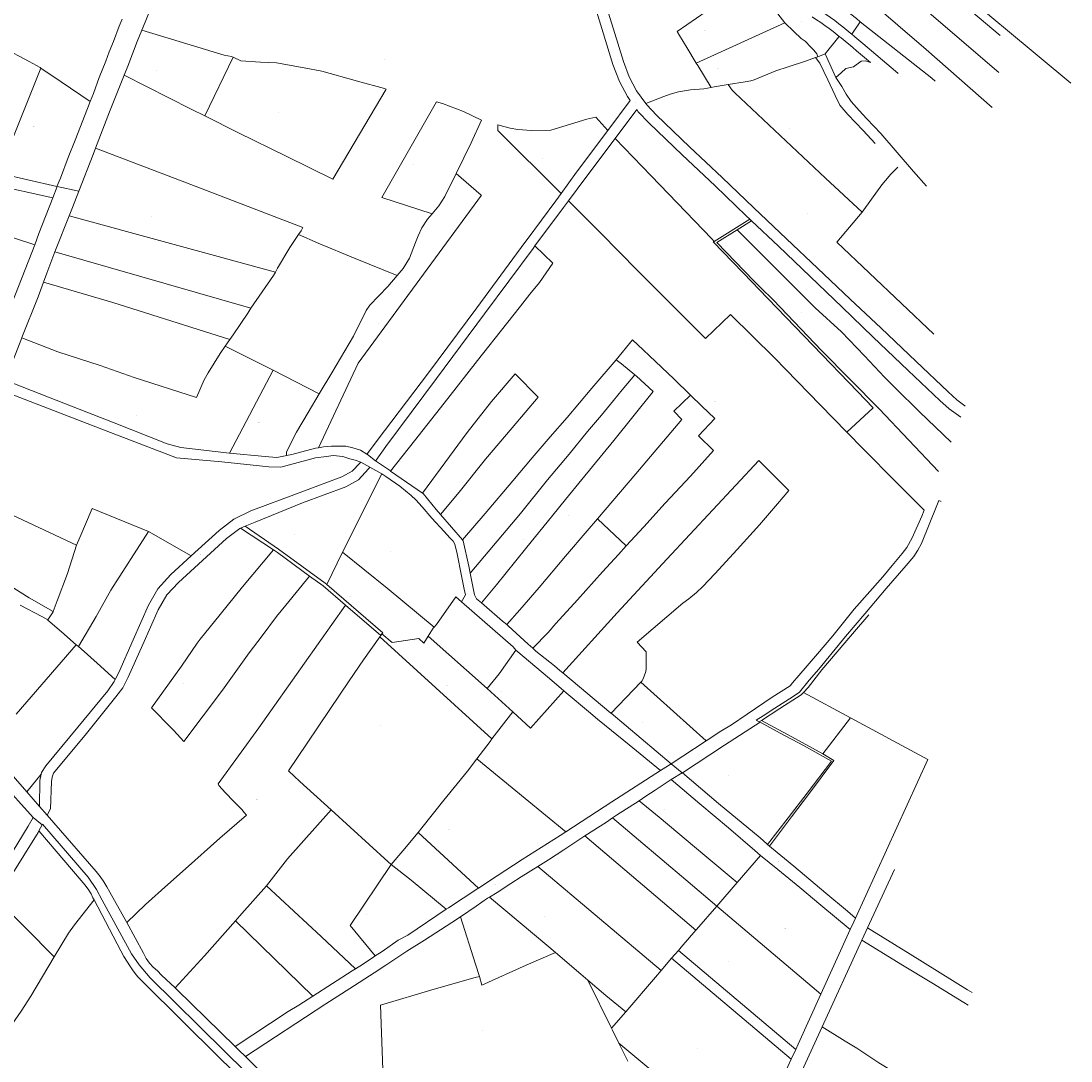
# Model space of a CAD drawing. Header units: metres. Extents: x 157502 to 161309, y 403445 to 406837.
# Tile 12 of 15: x 159970 to 161146, y 404491 to 405656. Entities that reach past the tile are written whole.
import ezdxf
from ezdxf.enums import TextEntityAlignment as Align
from ezdxf.lldxf.tags import DXFTag

# ---------------------------------------------------------------- set-up
doc = ezdxf.new("R2010")
doc.units = ezdxf.units.M
doc.layers.get('0').update_dxf_attribs({"color": 151})
doc.layers.add('B-WE-KG-GRENS_PERCEEL-G', color=150, linetype='KG-PERCEEL-SO', lineweight=18)
doc.layers.add('B-WE-KG-GRENS_PERCEEL-S', color=150, linetype='Continuous', lineweight=25)
doc.styles.add('NLCS-ISO', font='NLCS-ISO.TTF')
doc.styles.get("Standard").update_dxf_attribs({"font": 'iv-font.shx'})
tags = doc.linetypes.add('KG-PERCEEL-SO', pattern='A,5.5,-2,["P",Standard,S=1.8,R=0,X=-0.5,Y=-0.9],-2,5.5,-2,[5,NLCS.SHX,S=0.75,R=0,X=0,Y=0],-2', length=19).pattern_tags.tags
tags[6] = DXFTag(74, 10)

# ---------------------------------------------------------------- blocks, each defined once
blk = doc.blocks.new('SKG-PERCEELNUMMER-SO')
at = {"style": 'NLCS-ISO', "oblique": 10, "flags": 1}
for tag, p in [('GEMEENTECODE', (0, 2.6)), ('PERCEELGROOTTE', (0, -2.4))]:
    blk.add_attdef(tag, text='', height=1.8, dxfattribs=at).set_placement(p, align=Align.MIDDLE_CENTER)
at = {"style": 'NLCS-ISO', "oblique": 10}
blk.add_attdef('SECTIE', text='', height=1.8, dxfattribs=at).set_placement((-0.5, 0), align=Align.MIDDLE_RIGHT)
blk.add_attdef('PERCEELNUMMER', text='', height=1.8, dxfattribs=at).set_placement((0.5, 0), align=Align.MIDDLE_LEFT)

msp = doc.modelspace()

# ---------------------------------------------------------------- linework, layer by layer
at = {"layer": 'B-WE-KG-GRENS_PERCEEL-G', "ltscale": 0.2, "flags": 128}
for points in [[(160723.776, 405945.678), (160726.483, 405941.654), (160727.457, 405940.204), (160727.627, 405939.952), (160729.174, 405938.232), (160729.193, 405938.21), (160736.369, 405930.236), (160737.396, 405929.095), (160755.118, 405915.032), (160770.177, 405902.625), (160780.472, 405893.943), (160780.525, 405893.899), (160833.806, 405848.966), (160833.839, 405848.938), (160925.334, 405771.781), (160925.371, 405771.749), (160947.627, 405752.98), (160949.089, 405751.747), (160949.102, 405751.736), (161043.404, 405672.209), (161048.296, 405668.084), (161062.03, 405656.502), (161062.076, 405656.464), (161072.684, 405647.518), (161146.223, 405586.67)], [(161065.514, 405598.678), (160987.306, 405665.532), (160978.983, 405672.838), (160894.092, 405745.447), (160855.956, 405778.549), (160845.432, 405788.647), (160839.538, 405793.463), (160835.13, 405796.617), (160830.353, 405800.131), (160828.61, 405801.211), (160824.07, 405804.258), (160819.308, 405807.931), (160793.61, 405829.61), (160787.83, 405834.932), (160777.396, 405845.796), (160773.28, 405849.044), (160759.23, 405861.654), (160737.625, 405879.597), (160723.815, 405890.433), (160695.076, 405912.463), (160686.662, 405918.711)], [(161057.778, 405559.46), (160983.96, 405624.255), (160920.305, 405678.831), (160838.09, 405750.318), (160835.284, 405759.521), (160832.476, 405760.795), (160825.951, 405767.064), (160814.407, 405784.195), (160815.531, 405786.038), (160813.001, 405788.236), (160811.772, 405786.484), (160808.291, 405789.771), (160809.433, 405791.147), (160805.849, 405794.261), (160803.443, 405791.802), (160792.569, 405799.255), (160779.527, 405810.47), (160766.09, 405824.622), (160767.81, 405826.85), (160765.565, 405828.913), (160764.514, 405827.382), (160762.103, 405829.551), (160763.022, 405830.783), (160758.624, 405834.754), (160756.608, 405832.069), (160741.66, 405839.978), (160671.542, 405892.349), (160668.559, 405894.492)], [(161066.725, 405640.033), (160763.744, 405895.325)], [(160620.006, 405847.752), (160597.12, 405816.793), (160585.349, 405759.854), (160604.294, 405700.847), (160613.709, 405670.298), (160616.196, 405662.23), (160622.092, 405642.982), (160632.993, 405607.321), (160640.359, 405588.567), (160649.298, 405571.572), (160652.315, 405567.354), (160627.24, 405533.686)], [(160105.128, 405645.873), (160106.252, 405648.639), (160130.296, 405707.522), (160135.521, 405723.199)], [(160826.744, 405721.518), (160857.848, 405696.506), (160905.801, 405658.876), (160910.122, 405655.468)], [(160670.035, 405563.766), (160659.615, 405577.834), (160651.296, 405593.524), (160644.704, 405610.915), (160633.625, 405646.919), (160627.704, 405666.179), (160615.936, 405704.327)], [(160726.448, 405609.137), (160715.893, 405626.406), (160707.533, 405640.036), (160705.028, 405644.34), (160780.651, 405697.234)], [(159827.506, 405692.666), (159866.259, 405672.494), (159911.736, 405647.555), (159949.389, 405626.528), (159979.218, 405610.88), (159991.443, 405604.034), (159992.28, 405603.458)], [(160804.713, 405677.058), (160815.159, 405667.482), (160825.657, 405653.999)], [(160862.494, 405669.877), (160867.31, 405666.663), (160872.082, 405663.384), (160876.809, 405660.04), (160881.49, 405656.632), (160886.123, 405653.16), (160890.709, 405649.626), (160895.246, 405646.029), (160899.734, 405642.37), (160900.677, 405641.579)], [(160083.11, 405658.207), (160080.03, 405650.485), (160073.432, 405633.354), (160068.827, 405621.719), (160064.823, 405611.081), (160057.473, 405592.951), (160051.116, 405574.858), (160047.418, 405565.878)], [(160886.568, 405639.045), (160884.196, 405640.913), (160879.682, 405644.37), (160875.124, 405647.768), (160870.519, 405651.106), (160865.873, 405654.383), (160861.184, 405657.599), (160856.41, 405660.781)], [(160085.546, 405595.405), (160089.704, 405605.799), (160099.98, 405633.202), (160105.128, 405645.873)], [(160105.128, 405645.873), (160197.555, 405618.093), (160205.868, 405616.626), (160207.549, 405615.825)], [(160726.448, 405609.137), (160825.657, 405653.999)], [(160825.657, 405653.999), (160835.697, 405644.499), (160844.01, 405636.675), (160848.411, 405633.741), (160854.768, 405626.895), (160858.191, 405623.472), (160861.614, 405619.56), (160862.588, 405616.149)], [(160900.677, 405641.579), (160910.122, 405655.468)], [(160910.122, 405655.468), (160990.476, 405592.101), (160993.897, 405588.998)], [(160870.737, 405619.354), (160886.31, 405638.63), (160886.568, 405639.045)], [(160906.101, 405622.718), (160901.785, 405626.499), (160897.459, 405630.188), (160893.085, 405633.821), (160888.663, 405637.396), (160886.568, 405639.045)], [(160900.677, 405641.579), (160904.171, 405638.65), (160908.557, 405634.87), (160912.891, 405631.031)], [(160906.101, 405622.718), (160921.463, 405609.795)], [(160912.891, 405631.031), (160949.472, 405600.199), (160952.645, 405597.513)], [(160207.549, 405615.825), (160216.137, 405611.736), (160238.142, 405610.269), (160256.235, 405609.291), (160287.042, 405603.912), (160307.09, 405600), (160346.699, 405588.753), (160377.017, 405580.44), (160378.878, 405580.015), (160319.141, 405478.961), (160266.993, 405504.646), (160213.692, 405531.051), (160175.761, 405549.842)], [(160207.549, 405615.825), (160175.761, 405549.842)], [(160791.198, 405590.22), (160815.648, 405600.489), (160829.34, 405604.89), (160848.9, 405611.247), (160860.126, 405615.181)], [(160860.126, 405615.181), (160862.588, 405616.149)], [(160926.99, 405519.153), (160913.347, 405533.514), (160896.163, 405551.602), (160887.292, 405562.128), (160882.024, 405572.734), (160873.665, 405590.404), (160864.983, 405609.066), (160860.126, 405615.181)], [(160862.588, 405616.149), (160870.737, 405619.354)], [(160870.737, 405619.354), (160882.651, 405593.011)], [(160882.651, 405593.011), (160888.594, 405598.221), (160894.076, 405603.032), (160902.462, 405604.886), (160911.063, 405611.201), (160915.872, 405611.675), (160921.463, 405609.795)], [(159992.28, 405603.458), (159944.764, 405485.644)], [(159992.28, 405603.458), (160014.914, 405587.897), (160047.418, 405565.878)], [(160726.448, 405609.137), (160728.117, 405606.357), (160743.013, 405581.852)], [(160053.419, 405513.845), (160069.183, 405554.498), (160085.546, 405595.405)], [(160085.546, 405595.405), (160160.391, 405557.457), (160175.761, 405549.842)], [(160762.004, 405585.136), (160781.137, 405587.927), (160787.618, 405589.091), (160791.198, 405590.22)], [(160882.651, 405593.011), (160889.516, 405583.027)], [(160670.035, 405563.766), (160689.976, 405571.638), (160697.311, 405574.083), (160706.602, 405577.017)], [(160706.602, 405577.017), (160720.06, 405579.044), (160734.867, 405580.244), (160743.013, 405581.852)], [(160743.013, 405581.852), (160746.593, 405582.631), (160762.004, 405585.136)], [(160912.112, 405441.902), (160871.204, 405480.325), (160769.541, 405575.812), (160766.65, 405578.77), (160762.004, 405585.136)], [(160984.517, 405471.287), (160969.889, 405487.815), (160933.031, 405530.352), (160917.574, 405546.785), (160908.728, 405555.995), (160899.985, 405565.995), (160894.219, 405574.212), (160889.516, 405583.027)], [(160047.418, 405565.878), (160044.275, 405558.246), (160030.591, 405522.57), (160022.763, 405503.486), (160013.962, 405480.019), (160009.946, 405471.019)], [(160430.413, 405440.284), (160374.259, 405458.612), (160435.397, 405565.862), (160442.054, 405563.814), (160465.526, 405555.012), (160485.918, 405545.194), (160474.328, 405519.804), (160457.702, 405486.064), (160457.415, 405485.565)], [(161027.548, 405224.865), (161027.127, 405225.165), (161018.193, 405231.798), (161008.538, 405240.714), (160972.32, 405275.185), (160933.377, 405312.031), (160898.935, 405344.815), (160862.384, 405379.329), (160827.647, 405412.036), (160790.847, 405446.94), (160755.364, 405480.763), (160718.774, 405515.424), (160681.919, 405550.575), (160671.08, 405562.356), (160670.035, 405563.766)], [(160635.401, 405524.567), (160659.689, 405557.043), (160661.444, 405554.588), (160673.473, 405541.758), (160710.521, 405506.491), (160747.43, 405471.468), (160782.421, 405438.145), (160786.586, 405434.189)], [(160575.168, 405462.922), (160504.157, 405533.496), (160504.157, 405539.884), (160511.002, 405537.897), (160518.01, 405536.28), (160526.337, 405534.611), (160541.642, 405533.434), (160563.617, 405533.827), (160603.84, 405546.188), (160613.978, 405548.506), (160627.24, 405533.686)], [(160575.168, 405462.922), (160592.336, 405486.818), (160627.24, 405533.686)], [(160583.264, 405454.877), (160601.595, 405479.362), (160635.401, 405524.567)], [(160635.401, 405524.567), (160675.795, 405482.641), (160743.765, 405412.225), (160746.556, 405409.345)], [(160034.609, 405465.487), (160050.616, 405506.616), (160053.419, 405513.845)], [(160053.419, 405513.845), (160150.611, 405476.773), (160285.684, 405424.985), (160283.619, 405421.027), (160280.784, 405416.883)], [(159944.764, 405485.644), (160009.946, 405471.019)], [(160457.415, 405485.565), (160444.749, 405459.803), (160437.922, 405449.263), (160430.413, 405440.284)], [(160457.415, 405485.565), (160485.575, 405461.125), (160485.668, 405461.034)], [(160952.185, 405492.479), (160944.37, 405484.534), (160938.27, 405477.62), (160934.298, 405472.554), (160922.678, 405456.751), (160912.112, 405441.902)], [(160005.413, 405458.108), (159937.667, 405473.039), (159922.606, 405476.358)], [(160005.413, 405458.108), (160010.344, 405470.93)], [(160009.946, 405471.019), (160010.344, 405470.93)], [(160034.609, 405465.487), (160010.344, 405470.93)], [(160005.413, 405458.108), (159989.994, 405418.016), (159985.356, 405405.553)], [(160023.876, 405437.864), (160027.537, 405447.321), (160034.609, 405465.487)], [(160485.668, 405461.034), (160347.55, 405272.851), (160303.296, 405178.216)], [(160357.469, 405171.184), (160357.929, 405171.8), (160368.956, 405186.28), (160426.516, 405262.261), (160480.524, 405334.917), (160534.333, 405407.959), (160536.876, 405411.361), (160569.186, 405454.595), (160575.168, 405462.922)], [(160545.73, 405404.305), (160577.61, 405447.326), (160583.264, 405454.877)], [(160583.264, 405454.877), (160619.071, 405419.071), (160661.125, 405376.528), (160710.513, 405326.65), (160736.785, 405300.692), (160764.866, 405327.534), (160814.181, 405278.729), (160865.037, 405226.406), (160895.119, 405195.722)], [(160007.862, 405397.475), (160011.466, 405406.901), (160021.718, 405432.289), (160023.876, 405437.864)], [(160023.876, 405437.864), (160254.935, 405374.698)], [(160430.413, 405440.284), (160425.333, 405434.183), (160418.986, 405424.482), (160414.67, 405415.648), (160411.775, 405407.977), (160405.235, 405390.382), (160397.869, 405379.064), (160391.359, 405371.153)], [(160746.556, 405409.345), (160786.586, 405434.189)], [(160788.458, 405432.409), (160787.564, 405433.259), (160786.586, 405434.189)], [(160912.112, 405441.902), (160883.86, 405408.528)], [(159906.527, 405431.334), (159918.752, 405427.335), (159985.356, 405405.553)], [(160997.782, 405151.631), (160931.201, 405221.609), (160866.595, 405287.133), (160812.805, 405343.603), (160798.35, 405357.787), (160791.015, 405365.28), (160749.424, 405408.183), (160772.16, 405422.294)], [(160772.16, 405422.294), (160788.458, 405432.409)], [(160772.16, 405422.294), (160859.786, 405335.102), (160889.22, 405308.046), (160914.914, 405281.174), (160937.408, 405257.213), (160949.144, 405245.477), (160976.528, 405218.582), (161012.092, 405184.564)], [(161022.758, 405212.376), (161009.701, 405221.872), (160999.334, 405230.961), (160963.888, 405264.706), (160924.313, 405302.338), (160890.042, 405335.748), (160853.888, 405370.199), (160818.407, 405403.951), (160788.458, 405432.409)], [(160280.784, 405416.883), (160270.905, 405402.445), (160257.213, 405379.462), (160254.935, 405374.698)], [(160280.784, 405416.883), (160302.69, 405407.335), (160344.254, 405390.22), (160391.359, 405371.153)], [(159985.356, 405405.553), (159982.164, 405396.974), (159959.691, 405339.815), (159953.814, 405325.857)], [(160366.862, 405163.402), (160367.743, 405164.453), (160378.58, 405179.562), (160435.355, 405255.88), (160489.281, 405328.36), (160543.667, 405401.521), (160545.73, 405404.305)], [(160383.897, 405152.111), (160410.758, 405185.819), (160447.922, 405233.252), (160481.174, 405275.795), (160513.936, 405316.87), (160529.584, 405336.919), (160539.853, 405350.122), (160550.611, 405363.325), (160565.692, 405384.786), (160545.73, 405404.305)], [(160924.745, 405222.824), (160907.12, 405241.254), (160857.225, 405292.608), (160796.569, 405355.924), (160789.304, 405363.452), (160745.469, 405408.67), (160746.556, 405409.345)], [(160992.381, 405305.594), (160883.86, 405408.528)], [(159995.091, 405363.763), (159998.761, 405373.672), (160007.862, 405397.475)], [(160007.862, 405397.475), (160227.548, 405334.417)], [(159970.725, 405301.361), (159970.88, 405301.769), (159988.973, 405347.245), (159995.091, 405363.763)], [(159995.091, 405363.763), (160072.861, 405340.831), (160203.804, 405299.374)], [(160254.935, 405374.698), (160252.786, 405371.307), (160227.548, 405334.417)], [(160391.359, 405371.153), (160380.929, 405358.924), (160360.644, 405337.838), (160356.751, 405331.969), (160342.235, 405303.188), (160318.076, 405262.249), (160303.793, 405238.556)], [(160227.548, 405334.417), (160224.03, 405328.929), (160207.486, 405304.727), (160203.804, 405299.374)], [(159952.154, 405253.893), (159958.645, 405269.472), (159970.725, 405301.361)], [(159970.725, 405301.361), (160011.247, 405285.575), (160058.68, 405270.416), (160096.822, 405256.724), (160166.544, 405234.653), (160175.061, 405254.279), (160179.462, 405262.103), (160193.154, 405283.619), (160198.802, 405292.112)], [(160203.804, 405299.374), (160198.802, 405292.112)], [(160636.806, 405276.667), (160654.968, 405298.951), (160666.993, 405288.02), (160673.839, 405281.174), (160701.223, 405255.257), (160719.894, 405237.168)], [(160198.802, 405292.112), (160252.286, 405265.015)], [(160636.806, 405276.667), (160609.504, 405244.979), (160581.907, 405212.225), (160562.799, 405190.307), (160542.744, 405166.727), (160520.91, 405141.153), (160489.811, 405104.617), (160464.482, 405074.952)], [(160636.806, 405276.667), (160642.531, 405272.177), (160657.565, 405259.772)], [(160252.286, 405265.015), (160203.491, 405172.023)], [(160252.286, 405265.015), (160303.793, 405238.556)], [(160419.859, 405127.188), (160469.65, 405195.107), (160496.968, 405229.921), (160523.363, 405260.987), (160549.429, 405234.922), (160520.293, 405200.489), (160490.465, 405165.281), (160460.636, 405128.606), (160439.934, 405103.305)], [(160657.565, 405259.772), (160659.358, 405258.199), (160678.29, 405241.272), (160634.049, 405186.395), (160598.348, 405142.635), (160580.049, 405120.255), (160565.77, 405102.69), (160535.141, 405064.965), (160502.419, 405024.508), (160485.87, 405004.289)], [(160583.863, 405171.149), (160604.694, 405196.34), (160620.052, 405214.778), (160633.741, 405231.296), (160643.521, 405243.032), (160657.565, 405259.772)], [(160203.491, 405172.023), (160149.078, 405178.654), (160133.75, 405182.543), (160074.311, 405205.992), (160019.931, 405227.218), (159952.154, 405253.893)], [(159947.468, 405242.814), (160065.462, 405197.142)], [(160303.793, 405238.556), (160291.494, 405217.739), (160278.703, 405195.498), (160270.156, 405179.605), (160267.455, 405173.088), (160267.482, 405169.348)], [(160719.894, 405237.168), (160701.119, 405219.175), (160710.321, 405209.966)], [(160745.811, 405175.008), (160728.992, 405191.426), (160747.23, 405211.067), (160732.518, 405224.939), (160719.894, 405237.168)], [(160924.745, 405222.824), (160895.119, 405195.722)], [(160710.321, 405209.966), (160658.66, 405148.922), (160615.672, 405098.613)], [(160065.462, 405197.142), (160144.238, 405167.001), (160194.792, 405162.37), (160247.64, 405156.802)], [(160895.119, 405195.722), (160913.936, 405176.528), (160950.135, 405140.051), (160973.482, 405116.554), (160981.868, 405108.422)], [(160303.296, 405178.216), (160299.688, 405177.575), (160273.381, 405170.597), (160267.482, 405169.348)], [(160357.469, 405171.184), (160350.277, 405175.508), (160341.612, 405178.224), (160333.776, 405179.873), (160326.059, 405180.062), (160317.758, 405179.831), (160308.767, 405179.187), (160303.296, 405178.216)], [(160267.482, 405169.348), (160262.393, 405168.272), (160256.234, 405167.396), (160243.489, 405168.42), (160203.491, 405172.023)], [(160350.594, 405161.974), (160344.347, 405164.297), (160338.26, 405165.643), (160330.506, 405168.269), (160319.495, 405169.359), (160312.109, 405168.462), (160299.981, 405166.776), (160270.827, 405158.967), (160260.894, 405156.546), (160247.64, 405156.802)], [(160358.099, 405170.805), (160357.469, 405171.184)], [(160358.099, 405170.805), (160366.862, 405163.402)], [(160383.734, 405152.219), (160366.862, 405163.402)], [(160473.209, 405037.604), (160529.584, 405104.646), (160559.902, 405142.298), (160583.863, 405171.149)], [(160829.993, 405130.122), (160816.626, 405143.765), (160800, 405160.391), (160796.492, 405163.795), (160693.399, 405053.301), (160637.653, 404993.154), (160576.973, 404925.9)], [(160647.955, 405068.467), (160667.482, 405089.487), (160691.655, 405115.934), (160719.887, 405146.524), (160745.811, 405175.008)], [(160160.528, 405057.155), (160191.768, 405085.601), (160208.148, 405098.205), (160227.53, 405107.558), (160281.349, 405127.732), (160329.244, 405145.666), (160341.024, 405152.051), (160349.968, 405161.134), (160350.594, 405161.974)], [(160360.881, 405156.27), (160359.352, 405154.446), (160348.138, 405142.211), (160333.843, 405134.421), (160285.447, 405116.389), (160232.273, 405094.826), (160221.072, 405090.245)], [(160350.594, 405161.974), (160360.881, 405156.27)], [(160360.881, 405156.27), (160374.015, 405148.958)], [(160383.897, 405152.111), (160383.734, 405152.219)], [(160383.897, 405152.111), (160419.859, 405127.188)], [(160329.935, 405061.04), (160374.015, 405148.958)], [(160374.015, 405148.958), (160378.775, 405146.007), (160394.143, 405135.299), (160407.079, 405124.868), (160412.294, 405119.836), (160419.302, 405111.963), (160430.035, 405099.144), (160443.814, 405084.254), (160450.241, 405077.397), (160453.895, 405073.499), (160456.103, 405070.209), (160458.405, 405059.393), (160463.482, 405034.897), (160466.507, 405019.807), (160467.815, 405013.269)], [(159893.186, 405134.2), (160032.037, 405069.089)], [(160660.335, 404960.468), (160711.492, 405003.912), (160718.053, 405008.993), (160726.553, 405016.201), (160733.702, 405022.76), (160747.063, 405037.078), (160772.127, 405064.059), (160797.212, 405091.706), (160817.492, 405115.207), (160829.993, 405130.122)], [(160419.859, 405127.188), (160420.467, 405126.767)], [(160439.934, 405103.305), (160434.901, 405109.119), (160420.467, 405126.767)], [(161000.631, 405117.807), (160998.161, 405119.03), (160995.933, 405113.539), (160978.601, 405071.006), (160974.784, 405063.468), (160970.21, 405056.394), (160961.484, 405046.353), (160939.315, 405020.463), (160915.089, 404992.071), (160893.566, 404966.661), (160863.558, 404930.224), (160852.973, 404918.006), (160841.919, 404904.365), (160839.581, 404902.595), (160830.824, 404897.07), (160814.436, 404886.607), (160801.259, 404878.021), (160793.601, 404873.002), (160797.052, 404871.111)], [(160032.037, 405069.089), (160035.697, 405077.628), (160049.785, 405110.14), (160112.704, 405084.336)], [(160981.868, 405108.422), (160979.062, 405101.402), (160968.42, 405077.349), (160962.428, 405066.283), (160956.924, 405059.708), (160945.707, 405046.42), (160935.443, 405033.754), (160903.376, 404997.329), (160879.314, 404967.669), (160862.209, 404947.48), (160841.494, 404923.146), (160834.322, 404914.715), (160831.703, 404911.636), (160811.433, 404898.757), (160783.246, 404879.592), (160766, 404867.772), (160753.876, 404860.532)], [(160464.482, 405074.952), (160439.934, 405103.305)], [(160615.672, 405098.613), (160604.29, 405085.083), (160580.042, 405056.829), (160550.375, 405021.82), (160528.606, 404996.577), (160514.202, 404980.039)], [(160615.672, 405098.613), (160647.955, 405068.467)], [(160215.922, 405088.139), (160215.02, 405087.77), (160200.201, 405076.688), (160146.209, 405027.317), (160133.258, 405013.301), (160123.582, 404996.478), (160106.476, 404957.828), (160089.89, 404921.324), (160083.831, 404909.382), (160076.175, 404899.081), (160043.196, 404858.076), (160006.274, 404813.672), (160004.636, 404809.222), (160003.956, 404804.168), (160002.982, 404773.6), (159999.236, 404766.554)], [(160112.704, 405084.336), (160070.526, 405018.638), (160054.279, 404989.12), (160034.341, 404955.38)], [(160112.704, 405084.336), (160160.528, 405057.155)], [(160221.072, 405090.245), (160215.922, 405088.139)], [(160215.922, 405088.139), (160252.696, 405063.76)], [(160312.463, 405025.018), (160310.705, 405026.542), (160258.449, 405064.766), (160221.072, 405090.245)], [(160473.209, 405037.604), (160471.701, 405045.516), (160465.269, 405074.042), (160464.482, 405074.952)], [(160032.037, 405069.089), (160021.842, 405037.327), (160010.269, 405006.724), (160005.951, 404994.73)], [(160252.696, 405063.76), (160218.093, 405022.372), (160193.154, 404991.565), (160170.66, 404963.692), (160167.237, 404959.291), (160149.633, 404933.374), (160116.222, 404886.724), (160122.249, 404881.051), (160133.007, 404869.804), (160140.831, 404861.981), (160148.655, 404853.179), (160152.499, 404849.014), (160195.599, 404906.479), (160225.428, 404948.533), (160240.098, 404967.604), (160256.235, 404989.12), (160266.504, 405001.834), (160293.269, 405034.418)], [(160252.696, 405063.76), (160257.204, 405060.772), (160293.269, 405034.418)], [(160312.463, 405025.018), (160329.935, 405061.04)], [(160432.716, 404977.334), (160380.056, 405020.959), (160329.935, 405061.04)], [(160543.304, 404953.544), (160560.391, 404971.149), (160569.193, 404981.418), (160593.166, 405007.893), (160621.434, 405039.021), (160639.283, 405058.698), (160647.955, 405068.467)], [(160075.486, 404918.642), (160079.328, 404926.25), (160095.397, 404962.891), (160112.703, 405001.679), (160123.3, 405020.183), (160137.597, 405036.275), (160160.528, 405057.155)], [(159933.072, 405038.718), (159978.973, 405010.147), (160005.951, 404994.73)], [(160293.269, 405034.418), (160308.269, 405023.456)], [(160480.18, 405008.974), (160477.842, 405013.299), (160473.209, 405037.604)], [(160308.269, 405023.456), (160333.473, 405001.801)], [(160375.085, 404970.752), (160312.463, 405025.018)], [(160456.865, 405011.119), (160435.208, 404980.318), (160432.716, 404977.334)], [(160463.353, 405005.49), (160456.865, 405011.119)], [(160463.353, 405005.49), (160467.815, 405013.269)], [(159999.895, 404985.268), (159993.154, 404989.12), (159969.051, 405001.719)], [(160333.473, 405001.801), (160287.531, 404936.797), (160236.186, 404864.426), (160190.95, 404801.536), (160191.687, 404799.878), (160199.022, 404791.565), (160207.824, 404782.274), (160217.115, 404772.983), (160220.049, 404769.56), (160222.453, 404766.706), (160192.665, 404740.709), (160154.034, 404706.479), (160134.474, 404688.875), (160109.535, 404666.382), (160088.275, 404646.239)], [(160333.473, 405001.801), (160372.998, 404967.842)], [(160521.23, 404955.278), (160463.353, 405005.49)], [(160480.18, 405008.974), (160485.87, 405004.289)], [(160485.87, 405004.289), (160488.835, 405001.847), (160509.369, 404983.757), (160514.202, 404980.039)], [(160005.951, 404994.73), (160005.868, 404994.499), (159999.895, 404985.268)], [(160846.66, 404904.166), (160851.677, 404909.68), (160867.246, 404929.307), (160901.303, 404969.644), (160919.705, 404991.042)], [(159999.895, 404985.268), (160000, 404985.208), (160015.159, 404972.005), (160031.799, 404957.583)], [(160426.09, 404967.167), (160431.73, 404976.145)], [(160432.716, 404977.334), (160431.73, 404976.145)], [(160514.202, 404980.039), (160515.716, 404978.874), (160538.257, 404958.294), (160543.304, 404953.544)], [(160372.001, 404966.452), (160353.545, 404940.709), (160337.408, 404917.237), (160315.893, 404884.963), (160290.465, 404847.311), (160269.558, 404816.299), (160282.152, 404804.279), (160317.21, 404772.502)], [(160372.998, 404967.842), (160372.001, 404966.452)], [(160497.42, 404851.947), (160372.001, 404966.452)], [(160374.323, 404969.69), (160372.998, 404967.842)], [(160375.085, 404970.752), (160374.323, 404969.69)], [(160374.323, 404969.69), (160385.66, 404960.13), (160415.62, 404964.49), (160421.23, 404959.43)], [(160426.09, 404967.167), (160421.23, 404959.43)], [(160492.093, 404908.437), (160426.09, 404967.167)], [(160031.799, 404957.583), (159993.154, 404912.836), (159964.303, 404879.584)], [(160031.799, 404957.583), (160034.341, 404955.38)], [(160034.341, 404955.38), (160037.164, 404952.934), (160055.257, 404936.797), (160075.486, 404918.642)], [(160521.23, 404955.278), (160524.237, 404951.339)], [(160543.304, 404953.544), (160546.54, 404950.498), (160567.568, 404933.871), (160573.426, 404928.502), (160576.973, 404925.9)], [(160664.459, 404915.763), (160665.526, 404916.87), (160666.993, 404919.315), (160669.927, 404927.628), (160670.416, 404931.051), (160670.416, 404949.633), (160660.335, 404960.468)], [(160524.237, 404951.339), (160505.624, 404925.061), (160492.093, 404908.437)], [(160578.173, 404905.812), (160562.073, 404919.658), (160524.237, 404951.339)], [(159992.387, 404812.52), (159992.74, 404814.306), (159997.721, 404821.844), (159997.807, 404821.948), (160033.638, 404865.292), (160066.993, 404905.91), (160074.233, 404916.161), (160075.486, 404918.642)], [(160631.102, 404880.751), (160630.86, 404880.955), (160576.973, 404925.9)], [(160492.093, 404908.437), (160520.867, 404882.377)], [(160540.598, 404864.186), (160578.173, 404905.812)], [(160686.317, 404816.707), (160651.067, 404845.448), (160631.478, 404861.501), (160615.828, 404874.301), (160605.843, 404882.667), (160580.808, 404903.59), (160578.173, 404905.812)], [(160631.102, 404880.751), (160664.459, 404915.763)], [(160664.459, 404915.763), (160737.549, 404849.782)], [(160799.366, 404872.721), (160819.867, 404885.963), (160843.993, 404901.501), (160845.374, 404902.89), (160846.66, 404904.166)], [(160846.66, 404904.166), (160899.194, 404875.801)], [(160497.42, 404851.947), (160520.867, 404882.377)], [(160520.867, 404882.377), (160540.598, 404864.186)], [(160698.307, 404824.21), (160631.102, 404880.751)], [(160797.933, 404870.637), (160758.211, 404845.053), (160710.876, 404814.16)], [(160797.052, 404871.111), (160799.366, 404872.721)], [(160797.052, 404871.111), (160797.933, 404870.637)], [(160797.933, 404870.637), (160820.344, 404858.514), (160846.64, 404844.6), (160877.967, 404827.178)], [(160799.366, 404872.721), (160833.375, 404854.367), (160868.123, 404835.17)], [(160899.194, 404875.801), (160868.123, 404835.17)], [(160899.194, 404875.801), (160985.954, 404828.963)], [(160753.876, 404860.532), (160737.549, 404849.782)], [(160480.417, 404829.732), (160495.355, 404849.267), (160497.42, 404851.947)], [(160737.549, 404849.782), (160698.396, 404824.135)], [(159976.268, 404792.778), (159938.054, 404836.448), (159931.661, 404844.193)], [(160868.123, 404835.17), (160880.526, 404827.886), (160853.226, 404791.19), (160833.275, 404764.756), (160808.387, 404732.038)], [(160414.806, 404747.208), (160418.906, 404752.6), (160443.521, 404783.252), (160469.927, 404816.015), (160480.417, 404829.732)], [(160480.417, 404829.732), (160534.572, 404785.247), (160580.355, 404747.986)], [(160686.317, 404816.707), (160698.307, 404824.21)], [(160698.396, 404824.135), (160698.307, 404824.21)], [(160698.396, 404824.135), (160710.51, 404813.942)], [(160877.967, 404827.178), (160850.474, 404791.399), (160829.426, 404763.498), (160806.373, 404733.823)], [(160904.796, 404651.327), (160985.954, 404828.963)], [(159992.387, 404812.52), (159976.268, 404792.778)], [(159990.694, 404776.293), (159991.021, 404805.616), (159992.387, 404812.52)], [(160580.355, 404747.986), (160631.697, 404781.394), (160686.317, 404816.707)], [(160698.238, 404806.727), (160710.51, 404813.942)], [(160710.51, 404813.942), (160710.876, 404814.16)], [(160710.876, 404814.16), (160751.388, 404779.79), (160797.884, 404741.085), (160805.438, 404734.611), (160806.373, 404733.823)], [(159947.216, 404804.436), (159983.524, 404763.828)], [(160662.315, 404782.806), (160670.045, 404787.844), (160680.48, 404794.577), (160698.238, 404806.727)], [(160698.238, 404806.727), (160730.221, 404779.463), (160762.514, 404752.552), (160791.835, 404727.139), (160798.489, 404721.615)], [(159990.694, 404776.293), (159976.268, 404792.778)], [(159990.694, 404776.293), (159999.236, 404766.554)], [(160632.741, 404763.503), (160637.2, 404766.437), (160662.315, 404782.806)], [(160662.315, 404782.806), (160684.7, 404764.506), (160735.89, 404721.589), (160772.159, 404691.155)], [(159886.696, 404612.506), (159894.508, 404621.292), (159901.485, 404630.756), (159931.121, 404678.2), (159977.974, 404754.179), (159983.524, 404763.828)], [(159983.524, 404763.828), (159993.497, 404755.757)], [(160088.275, 404646.239), (160069.43, 404680.228), (160066.132, 404686.229), (160062.621, 404692.109), (160058.638, 404697.887), (160054.266, 404703.378), (159999.236, 404766.554)], [(160317.21, 404772.502), (160268.46, 404717.726), (160245.103, 404687.557)], [(160317.21, 404772.502), (160381.418, 404714.303), (160384.758, 404711.211)], [(160601.733, 404743.464), (160625.717, 404758.882), (160632.741, 404763.503)], [(160632.741, 404763.503), (160661.691, 404739.108), (160714.829, 404694.234), (160749.269, 404664.692)], [(159993.497, 404755.757), (159989.858, 404748.91)], [(160267.825, 404433.371), (160197.818, 404502.172), (160114.563, 404584.354), (160102.319, 404598.882), (160093.63, 404611.443), (160060.845, 404671.451), (160054.6, 404683.241), (160045.308, 404696.99), (159994.001, 404756.705), (159993.497, 404755.757)], [(159942.522, 404673.027), (159988.986, 404747.27), (159989.858, 404748.91)], [(159989.858, 404748.91), (160037.482, 404693.346), (160041.935, 404688.138), (160045.985, 404682.612), (160047.651, 404679.692), (160048.387, 404678.404), (160050.451, 404674.02), (160051.715, 404671.624)], [(160384.758, 404711.211), (160397.555, 404726.528), (160414.806, 404747.208)], [(160414.806, 404747.208), (160482.471, 404684.9)], [(160482.471, 404684.9), (160503.483, 404698.563), (160531.3, 404716.955), (160574.061, 404743.653), (160580.355, 404747.986)], [(160549.025, 404709.267), (160560.782, 404716.638), (160578.011, 404727.601), (160591.46, 404736.86), (160601.733, 404743.464)], [(160601.733, 404743.464), (160726.074, 404637.841)], [(160806.373, 404733.823), (160808.387, 404732.038)], [(160808.387, 404732.038), (160810.687, 404730.131), (160835.68, 404709.542), (160871.517, 404679.163), (160895.701, 404658.985), (160904.796, 404651.327)], [(160772.159, 404691.155), (160798.489, 404721.615)], [(160798.489, 404721.615), (160817.728, 404705.642), (160842.264, 404685.523), (160866.086, 404665.672), (160898.908, 404638.405)], [(160384.758, 404711.211), (160338.777, 404643.108), (160366.658, 404608.929)], [(160384.758, 404711.211), (160406.846, 404693.765), (160446.348, 404661.203)], [(160494.574, 404674.626), (160503.211, 404680.134), (160518.651, 404689.981), (160530.415, 404697.402), (160549.025, 404709.267)], [(160549.025, 404709.267), (160687.19, 404592.751)], [(160918.223, 404640.506), (160948.327, 404705.908)], [(160245.103, 404687.557), (160244.988, 404687.408), (160217.354, 404656.349), (160210.139, 404648.345)], [(160245.103, 404687.557), (160306.113, 404630.685), (160344.544, 404594.448)], [(160446.348, 404661.203), (160448.643, 404662.747), (160481.692, 404684.394), (160482.471, 404684.9)], [(160772.159, 404691.155), (160749.269, 404664.692)], [(159942.522, 404673.027), (160007.214, 404607.83)], [(160007.214, 404607.83), (160023.074, 404634.489), (160029.795, 404643.89), (160051.715, 404671.624)], [(160051.715, 404671.624), (160081.689, 404614.802), (160085.261, 404608.271), (160089.125, 404601.909), (160091.858, 404597.683), (160094.642, 404593.49), (160097.63, 404589.435), (160100.957, 404585.652), (160107.904, 404578.406)], [(160462.412, 404652.852), (160479.926, 404664.751), (160492.584, 404673.505), (160494.574, 404674.626)], [(160494.574, 404674.626), (160561.369, 404618.949), (160568.791, 404612.646)], [(160366.658, 404608.929), (160374.509, 404613.893), (160392.318, 404626.636), (160403.21, 404632.182), (160446.348, 404661.203)], [(160749.269, 404664.692), (160726.65, 404638.509), (160726.074, 404637.841)], [(160749.269, 404664.692), (160865.925, 404565.927)], [(160127.269, 404587.286), (160122.65, 404592.316), (160118.111, 404596.46), (160113.725, 404600.765), (160110.264, 404606.24), (160107.268, 404611.982), (160088.275, 404646.239)], [(160210.139, 404648.345), (160175.55, 404609.169), (160142.651, 404573.048)], [(160296.827, 404563.711), (160210.139, 404648.345)], [(160221.276, 404496.2), (160311.354, 404555.186), (160338.404, 404572.465), (160365.384, 404590.176), (160378.514, 404598.745), (160402.051, 404614.297), (160422.009, 404626.648), (160452.461, 404646.31), (160462.412, 404652.852)], [(160462.412, 404652.852), (160479.218, 404599.878), (160483.411, 404585.899)], [(160902.95, 404647.287), (160898.908, 404638.405)], [(160902.95, 404647.287), (160904.796, 404651.327)], [(160726.074, 404637.841), (160709.555, 404618.685), (160706.427, 404615.058)], [(160898.908, 404638.405), (160865.925, 404565.927)], [(160916.358, 404636.454), (160911.852, 404626.598)], [(160916.358, 404636.454), (160918.223, 404640.506)], [(160918.223, 404640.506), (160966.022, 404610.941), (161030.331, 404570.99), (161035.626, 404568.139)], [(160911.852, 404626.598), (160867.425, 404529.428)], [(161030.921, 404553.852), (161026.154, 404556.903), (160990.452, 404578.614), (160957.575, 404598.541), (160911.852, 404626.598)], [(160483.411, 404585.899), (160486.297, 404576.28), (160535.941, 404598.411), (160568.791, 404612.646)], [(160568.791, 404612.646), (160597.066, 404588.631), (160604.857, 404581.934)], [(160706.427, 404615.058), (160698.835, 404606.254)], [(160837.83, 404504.19), (160706.427, 404615.058)], [(159929.736, 404492.948), (159931.312, 404491.389), (159970.111, 404547.219), (159980.795, 404563.81), (160007.214, 404607.83)], [(160344.544, 404594.448), (160352.514, 404599.264), (160365.035, 404607.903), (160366.658, 404608.929)], [(160698.835, 404606.254), (160687.19, 404592.751)], [(160698.835, 404606.254), (160832.81, 404493.158)], [(160127.269, 404587.286), (160142.651, 404573.048)], [(160296.827, 404563.711), (160340.733, 404592.146), (160344.544, 404594.448)], [(160687.19, 404592.751), (160680.685, 404585.208), (160647.416, 404546.309)], [(160107.904, 404578.406), (160191.573, 404495.693)], [(160483.411, 404585.899), (160478.616, 404584.639), (160432.9, 404571.83), (160372.72, 404553.686), (160375.465, 404471.105)], [(160604.857, 404581.934), (160631.623, 404527.843)], [(160647.416, 404546.309), (160624.939, 404564.67), (160604.857, 404581.934)], [(160142.651, 404573.048), (160144.576, 404571.266)], [(160144.576, 404571.266), (160209.862, 404507.44)], [(160209.862, 404507.44), (160269.059, 404546.639), (160281.268, 404553.634), (160296.827, 404563.711)], [(160865.925, 404565.927), (160840.541, 404510.147), (160837.83, 404504.19)], [(160647.416, 404546.309), (160631.623, 404527.843)], [(160867.425, 404529.428), (160820.142, 404426.01), (160806.482, 404396.061)], [(160867.425, 404529.428), (160893.399, 404513.325), (160906.112, 404505.501), (160931.051, 404489.364), (160961.369, 404470.783), (160985.786, 404455.389)], [(160631.623, 404527.843), (160632.274, 404526.528), (160632.697, 404525.779)], [(160632.697, 404525.779), (160639.824, 404511.37)], [(160209.862, 404507.44), (160214.092, 404503.304), (160221.276, 404496.2)], [(160785.494, 404389.496), (160639.824, 404511.37)], [(160639.824, 404511.37), (160649.855, 404491.092)], [(160263.306, 404425.838), (160191.573, 404495.693)], [(160221.276, 404496.2), (160274.148, 404443.908)], [(160832.81, 404493.158), (160794.025, 404407.932)], [(160837.83, 404504.19), (160832.81, 404493.158)]]:
    msp.add_lwpolyline(points, dxfattribs=at)

# ---------------------------------------------------------------- block references
at = {"layer": 'B-WE-KG-GRENS_PERCEEL-S', "xscale": 0.2, "yscale": 0.2, "zscale": 0.2}
for p, values in [((160843.995, 405655.586), {'PERCEELNUMMER': '587', 'SECTIE': 'O'}), ((160736.149, 405645.26), {'PERCEELNUMMER': '345', 'SECTIE': 'O'}), ((160375.864, 405613.079), {'PERCEELNUMMER': '323', 'SECTIE': 'O'}), ((160891.366, 405617.837), {'PERCEELNUMMER': '590', 'SECTIE': 'O'}), ((160121.389, 405600.399), {'PERCEELNUMMER': '324', 'SECTIE': 'O'}), ((160750.818, 405603.167), {'PERCEELNUMMER': '346', 'SECTIE': 'O'}), ((160659.031, 405564.511), {'PERCEELNUMMER': '670', 'SECTIE': 'O'}), ((160258.092, 405553.6), {'PERCEELNUMMER': '325', 'SECTIE': 'O'}), ((159984.08, 405537.741), {'PERCEELNUMMER': '459', 'SECTIE': 'N'}), ((160830.469, 405535.677), {'PERCEELNUMMER': '347', 'SECTIE': 'O'}), ((160409.492, 405495.552), {'PERCEELNUMMER': '326', 'SECTIE': 'O'}), ((160554.815, 405501.71), {'PERCEELNUMMER': '307', 'SECTIE': 'O'}), ((160708.13, 405461.749), {'PERCEELNUMMER': '334', 'SECTIE': 'O'}), ((160116.594, 405437.651), {'PERCEELNUMMER': '327', 'SECTIE': 'O'}), ((160850.163, 405440.992), {'PERCEELNUMMER': '647', 'SECTIE': 'O'}), ((160069.729, 405389.149), {'PERCEELNUMMER': '306', 'SECTIE': 'O'}), ((160685.07, 405372.917), {'PERCEELNUMMER': '312', 'SECTIE': 'O'}), ((160849.588, 405355.313), {'PERCEELNUMMER': '335', 'SECTIE': 'O'}), ((160063.351, 405347.056), {'PERCEELNUMMER': '328', 'SECTIE': 'O'}), ((160824.825, 405329.025), {'PERCEELNUMMER': '304', 'SECTIE': 'O'}), ((160843.081, 405329.574), {'PERCEELNUMMER': '336', 'SECTIE': 'O'}), ((160252.079, 405322.308), {'PERCEELNUMMER': '332', 'SECTIE': 'O'}), ((160369.868, 405317.665), {'PERCEELNUMMER': '333', 'SECTIE': 'O'}), ((160042.942, 405299.224), {'PERCEELNUMMER': '329', 'SECTIE': 'O'}), ((160443.284, 405245.467), {'PERCEELNUMMER': '308', 'SECTIE': 'O'}), ((160747.473, 405230.172), {'PERCEELNUMMER': '338', 'SECTIE': 'O'}), ((160098.428, 405213.763), {'PERCEELNUMMER': '330', 'SECTIE': 'O'}), ((160499.658, 405215.585), {'PERCEELNUMMER': '309', 'SECTIE': 'O'}), ((160236.114, 405206.313), {'PERCEELNUMMER': '331', 'SECTIE': 'O'}), ((160549.708, 405152.362), {'PERCEELNUMMER': '310', 'SECTIE': 'O'}), ((160056.383, 405139.159), {'PERCEELNUMMER': '220', 'SECTIE': 'O'}), ((160425.555, 405114.725), {'PERCEELNUMMER': '208', 'SECTIE': 'O'}), ((160643.043, 405107.704), {'PERCEELNUMMER': '311', 'SECTIE': 'O'}), ((160581.942, 405102.22), {'PERCEELNUMMER': '340', 'SECTIE': 'O'}), ((160275.411, 405081.032), {'PERCEELNUMMER': '230', 'SECTIE': 'O'}), ((160532.508, 405075.887), {'PERCEELNUMMER': '339', 'SECTIE': 'O'}), ((160170.865, 405058.785), {'PERCEELNUMMER': '214', 'SECTIE': 'O'}), ((160383.118, 405062.219), {'PERCEELNUMMER': '231', 'SECTIE': 'O'}), ((160029.696, 405039.755), {'PERCEELNUMMER': '222', 'SECTIE': 'O'}), ((160580.96, 405038.644), {'PERCEELNUMMER': '341', 'SECTIE': 'O'}), ((160316.295, 405019.925), {'PERCEELNUMMER': '215', 'SECTIE': 'O'}), ((160338.084, 405011.4), {'PERCEELNUMMER': '232', 'SECTIE': 'O'}), ((160688.672, 405018.672), {'PERCEELNUMMER': '342', 'SECTIE': 'O'}), ((160070.491, 404998.96), {'PERCEELNUMMER': '223', 'SECTIE': 'O'}), ((160896.085, 404964.745), {'PERCEELNUMMER': '301', 'SECTIE': 'O'}), ((160450.158, 404958.722), {'PERCEELNUMMER': '237', 'SECTIE': 'O'}), ((160151.958, 404913.964), {'PERCEELNUMMER': '233', 'SECTIE': 'O'}), ((160446.914, 404911.469), {'PERCEELNUMMER': '236', 'SECTIE': 'O'}), ((160507.051, 404905.007), {'PERCEELNUMMER': '238', 'SECTIE': 'O'}), ((160666.485, 404870.556), {'PERCEELNUMMER': '343', 'SECTIE': 'O'}), ((160842.685, 404870.236), {'PERCEELNUMMER': '227', 'SECTIE': 'O'}), ((160371.386, 404867.299), {'PERCEELNUMMER': '246', 'SECTIE': 'O'}), ((160091.927, 404822.396), {'PERCEELNUMMER': '234', 'SECTIE': 'O'}), ((160878.925, 404827.135), {'PERCEELNUMMER': '213', 'SECTIE': 'O'}), ((160570.996, 404813.792), {'PERCEELNUMMER': '239', 'SECTIE': 'O'}), ((160761.939, 404811.429), {'PERCEELNUMMER': '229', 'SECTIE': 'O'}), ((159985.345, 404794.315), {'PERCEELNUMMER': '226', 'SECTIE': 'O'}), ((160233.938, 404783.946), {'PERCEELNUMMER': '235', 'SECTIE': 'O'}), ((160689.631, 404773.184), {'PERCEELNUMMER': '259', 'SECTIE': 'O'}), ((160886.73, 404763.919), {'PERCEELNUMMER': '228', 'SECTIE': 'O'}), ((160449.121, 404750.817), {'PERCEELNUMMER': '240', 'SECTIE': 'O'}), ((160673.413, 404737.287), {'PERCEELNUMMER': '260', 'SECTIE': 'O'}), ((160033.205, 404719.435), {'PERCEELNUMMER': '209', 'SECTIE': 'O'}), ((160644.172, 404714.834), {'PERCEELNUMMER': '261', 'SECTIE': 'O'}), ((160818.265, 404714.355), {'PERCEELNUMMER': '206', 'SECTIE': 'O'}), ((160293.792, 404699.358), {'PERCEELNUMMER': '243', 'SECTIE': 'O'}), ((160407.65, 404703.264), {'PERCEELNUMMER': '241', 'SECTIE': 'O'}), ((160500.855, 404689.295), {'PERCEELNUMMER': '207', 'SECTIE': 'O'}), ((160611.276, 404677.76), {'PERCEELNUMMER': '262', 'SECTIE': 'O'}), ((160357.103, 404655.122), {'PERCEELNUMMER': '242', 'SECTIE': 'O'}), ((160556.337, 404653.125), {'PERCEELNUMMER': '263', 'SECTIE': 'O'}), ((160825.809, 404639.495), {'PERCEELNUMMER': '288', 'SECTIE': 'O'}), ((160259.123, 404627.372), {'PERCEELNUMMER': '245', 'SECTIE': 'O'}), ((160480.995, 404619.945), {'PERCEELNUMMER': '264', 'SECTIE': 'O'}), ((160761.896, 404603.168), {'PERCEELNUMMER': '287', 'SECTIE': 'O'}), ((160202.546, 404568.361), {'PERCEELNUMMER': '244', 'SECTIE': 'O'}), ((160136.435, 404555.935), {'PERCEELNUMMER': '212', 'SECTIE': 'O'}), ((160627.905, 404549.975), {'PERCEELNUMMER': '274', 'SECTIE': 'O'}), ((160788.117, 404535.978), {'PERCEELNUMMER': '286', 'SECTIE': 'O'}), ((160486.893, 404525.087), {'PERCEELNUMMER': '267', 'SECTIE': 'O'}), ((160727.229, 404505.306), {'PERCEELNUMMER': '275', 'SECTIE': 'O'}), ((160282.145, 404502.963), {'PERCEELNUMMER': '265', 'SECTIE': 'O'})]:
    msp.add_blockref('SKG-PERCEELNUMMER-SO', p, dxfattribs=at).add_auto_attribs(values)

doc.saveas('drawing.dxf')
